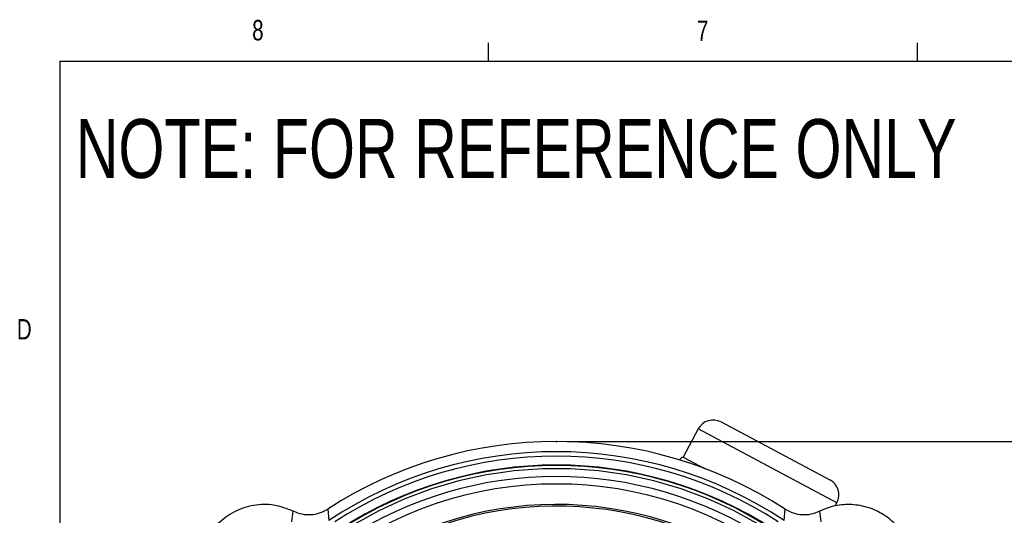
# Model space of a CAD drawing. Header units: inches. Extents: x 0.4 to 16.6, y 0.2 to 10.8.
# Tile 5 of 13: x 0.4 to 5, y 8.6 to 10.8. Entities that reach past the tile are written whole.
import ezdxf

# ---------------------------------------------------------------- set-up
doc = ezdxf.new("R2010")
doc.units = ezdxf.units.IN
doc.header["$MEASUREMENT"] = 0
doc.header["$PDSIZE"] = -1
doc.layers.add('BORDER', color=7, linetype='Continuous', lineweight=25)
doc.layers.add('SLD-0', color=7, linetype='Continuous', lineweight=25)
doc.styles.add('SLDTEXTSTYLE0', font='TXT', dxfattribs={"width": 0.75})
doc.dimstyles.new('SLDDIMSTYLE0', dxfattribs={"dimtxt": 0.145833, "dimasz": 0.13, "dimexe": 0, "dimexo": 0.0625, "dimgap": 0.036458, "dimtad": 0, "dimtih": 1, "dimtoh": 1, "dimdec": 1, "dimlfac": 1.55, "dimrnd": 1e-09, "dimzin": 12, "dimdsep": 46, "dimtxsty": 'SLDTEXTSTYLE0', "dimsah": 1, "dimcen": 0.09, "dimadec": 0, "dimazin": 3, "dimtfac": 1, "dimtdec": 1, "dimtofl": 0, "dimtmove": 0, "dimatfit": 3, "dimfxl": 0, "dimfrac": 2, "dimtolj": 1, "dimtzin": 12, "dimarcsym": 0})

# ---------------------------------------------------------------- blocks, each defined once
blk = doc.blocks.new('_D')
at = {"layer": 'SLD-0'}
for p, q in [((2.9559, 8.8951), (7.2961, 8.8951)), ((7.1711, 8.8951), (7.1711, 7.0572)), ((7.0095, 6.7959), (6.9651, 6.7959)), ((6.9651, 6.7959), (6.9651, 6.5642)), ((7.3327, 6.7959), (7.3771, 6.7959)), ((7.3771, 6.7959), (7.3771, 6.5642)), ((6.9651, 6.5642), (7.0095, 6.5642)), ((7.3771, 6.5642), (7.3327, 6.5642)), ((7.1711, 4.1617), (7.1711, 6.5346)), ((5.7816, 4.1617), (7.2961, 4.1617))]:
    blk.add_line(p, q, dxfattribs=at)
for points in [[(7.1711, 8.8951), (7.1511, 8.7651), (7.1911, 8.7651)], [(7.1711, 4.1617), (7.1911, 4.2917), (7.1511, 4.2917)]]:
    blk.add_solid(points, dxfattribs=at)
at = {"layer": 'SLD-0', "char_height": 0.14583, "attachment_point": 1, "style": 'SLDTEXTSTYLE0'}
for s, insert in [('7.3', (7.0365, 7.0135)), ('186', (7.0095, 6.7522))]:
    blk.add_mtext(s, dxfattribs=dict(at, insert=insert))

msp = doc.modelspace()

# ---------------------------------------------------------------- linework, layer by layer
at = {"color": 7, "linetype": 'Continuous', "lineweight": 25}
for p, q in [((3.5573, 8.9528), (3.4886, 8.8238)), ((3.662, 8.9848), (4.1614, 8.7188)), ((3.4886, 8.8238), (3.5891, 8.7703)), ((4.1855, 8.5993), (4.1934, 8.6141)), ((1.6916, 8.5255), (1.6979, 8.5752)), ((1.8559, 8.5849), (1.8604, 8.5317)), ((3.9515, 8.5317), (3.956, 8.5849)), ((4.114, 8.5752), (4.1202, 8.5255))]:
    msp.add_line(p, q, dxfattribs=at)
at = {"color": 8, "linetype": 'Continuous', "lineweight": 25}
msp.add_line((4.1934, 8.6141), (3.5573, 8.9528), dxfattribs=at)
at = {"color": 7, "linetype": 'Continuous', "lineweight": 25}
for centre, radius, start, end in [((3.6256, 8.9164), 0.0774, 61.9664, 151.9664), ((2.9059, 6.9629), 1.9323, 57.0827, 122.9173), ((2.9059, 6.9629), 1.8853, 56.3186, 123.6814), ((2.9059, 6.9629), 1.8649, 56.9214, 123.0786), ((3.5239, 8.7549), 0.0774, 117.1347, 133.7605), ((2.9059, 6.9629), 1.8241, 56.9214, 123.0786), ((2.9059, 6.9629), 1.8219, 56.9123, 123.0877), ((2.9059, 6.9629), 1.8074, 56.8366, 123.1634), ((2.9059, 6.9629), 1.7713, 56.8366, 123.1634), ((2.9059, 6.9629), 1.7369, 52.1172, 127.8828), ((4.125, 8.6505), 0.0774, 331.9664, 61.9664)]:
    msp.add_arc(centre, radius, start, end, dxfattribs=at)
at = {"color": 8, "linetype": 'Continuous', "lineweight": 25}
for radius, start in [(1.6431, 59.0029), (1.6353, 59.6603)]:
    msp.add_arc((2.9059, 6.9629), radius, start, 130.3419, dxfattribs=at)
at = {"color": 7, "linetype": 'Continuous', "lineweight": 25}
for points in [[(1.6979, 8.5752), (1.6686, 8.5863), (1.61, 8.6085), (1.5146, 8.6058), (1.425, 8.5763), (1.3485, 8.5203), (1.2925, 8.4438), (1.263, 8.3542), (1.2604, 8.2588), (1.2825, 8.2002), (1.2936, 8.1709)], [(4.5486, 8.303), (4.5467, 8.3285), (4.543, 8.3795), (4.5133, 8.4511), (4.4681, 8.5133), (4.4083, 8.5621), (4.3384, 8.5946), (4.2626, 8.6081), (4.1852, 8.6035), (4.1377, 8.5847), (4.114, 8.5752)]]:
    msp.add_open_spline(points, degree=3, dxfattribs=at)
for points in [[(1.6979, 8.5752), (1.7108, 8.5701), (1.7365, 8.5599), (1.7783, 8.5578), (1.8195, 8.565), (1.8438, 8.5783), (1.8559, 8.5849)], [(3.956, 8.5849), (3.9681, 8.5783), (3.9924, 8.565), (4.0336, 8.5578), (4.0754, 8.5599), (4.1011, 8.5701), (4.114, 8.5752)]]:
    msp.add_open_spline(points, degree=3, knots=[0, 0, 0, 0, 0.2497749, 0.5001063, 0.7504511, 1, 1, 1, 1], dxfattribs=at)
at = {"layer": 'BORDER'}
for p, q in [((2.5948, 10.6421), (2.5948, 10.7269)), ((4.5635, 10.6421), (4.5635, 10.7269)), ((0.6263, 10.6421), (16.3763, 10.6421)), ((0.6263, 10.6421), (0.6263, 0.3921))]:
    msp.add_line(p, q, dxfattribs=at)
at = {"layer": 'SLD-0', "lineweight": 35}
msp.add_point((2.9059, 8.8951), dxfattribs=at)

# ---------------------------------------------------------------- texts
at = {"color": 7, "linetype": 'Continuous', "lineweight": 0, "char_height": 0.0937, "attachment_point": 1, "style": 'SLDTEXTSTYLE0'}
for s, insert in [('8', (1.5091, 10.8315)), ('7', (3.551, 10.8287)), ('D', (0.4286, 9.4575))]:
    msp.add_mtext(s, dxfattribs=dict(at, insert=insert))
at = {"layer": 'SLD-0', "insert": (0.6985, 10.3763), "char_height": 0.270833, "attachment_point": 1, "style": 'SLDTEXTSTYLE0'}
msp.add_mtext('NOTE: FOR REFERENCE ONLY', dxfattribs=at)

# ---------------------------------------------------------------- dimensions: what is measured, and where the dimension line sits
at = {"layer": 'SLD-0'}
dim = msp.add_linear_dim(base=(7.1711, 4.1617), p1=(2.9059, 8.8951), p2=(5.7316, 4.1617), angle=90, dimstyle='SLDDIMSTYLE0', dxfattribs=at)
dim.commit()
dim.dimension.update_dxf_attribs({"geometry": '_D', "text_midpoint": (7.1711, 6.7959), "dimtype": 160})

doc.saveas('drawing.dxf')
